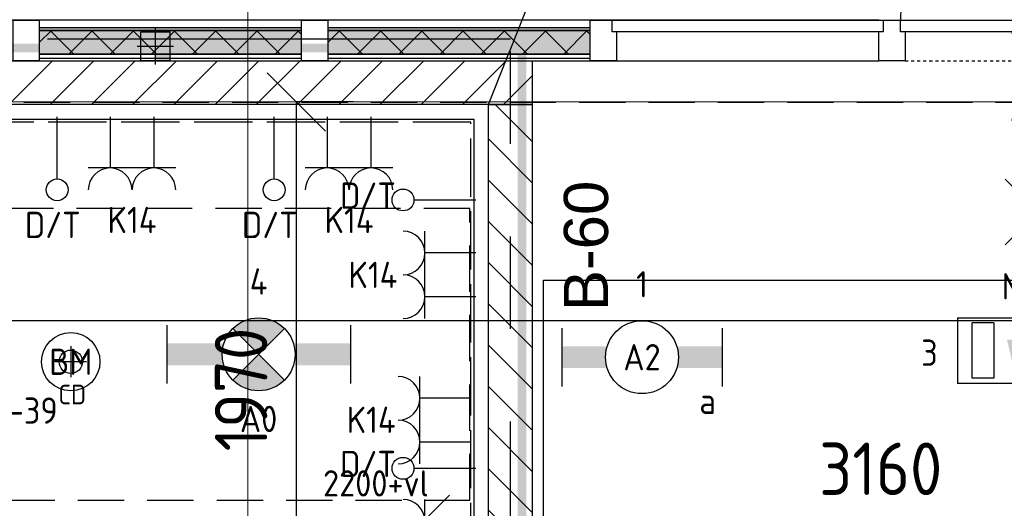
# Model space of a CAD drawing. Header units: millimetres. Extents: x -38031 to 110605, y -30229 to 92226.
# Tile 148 of 256: x 57327 to 60705, y 21682 to 23357. Entities that reach past the tile are written whole.
import ezdxf
from ezdxf.enums import TextEntityAlignment as Align

# ---------------------------------------------------------------- set-up
doc = ezdxf.new("R2010")
doc.units = ezdxf.units.MM
doc.header["$LTSCALE"] = 50
doc.set_wipeout_variables(frame=1)
doc.header["$PDMODE"] = 1
for name, pattern in [('E_GOOT3', [5, 4, -1]), ('HIDDEN', [9.525, 6.35, -3.175]), ('HIDDEN2', [4.7625, 3.175, -1.5875]), ('PHANTOM', [63.5, 31.75, -6.35, 6.35, -6.35, 6.35, -6.35]), ('STYLE_01', [0.41664, 0.20828, -0.20836]), ('STYLE_07', [1.875, 0.625, -0.20828, 0.625, -0.20836, 0.06943, -0.13893])]:
    doc.linetypes.add(name, pattern=pattern)
for name, color, linetype in [('AL$1A---_ALGEMEEN', 8, 'Continuous'), ('AL------_MAATV', 200, 'Continuous'), ('AL------_MAATVOERING', 2, 'Continuous'), ('AL------_SPARING', 2, 'Continuous'), ('AM$1A---_ARCERING', 8, 'Continuous'), ('AT$1A---_TEKST100', 8, 'Continuous'), ('BOUWKUNDIG', 8, 'Continuous'), ('brandscheiding', 5, 'HIDDEN'), ('EB6511--_ATTRIB', 2, 'Continuous'), ('EL6121--', 3, 'Continuous'), ('EL6131--_WG', 3, 'Continuous'), ('EL6222--', 3, 'Continuous'), ('EL6311--', 3, 'Continuous'), ('el6311--nv', 7, 'Continuous'), ('EL6350--', 3, 'Continuous'), ('EL6441--', 3, 'Continuous'), ('EL6511--', 3, 'Continuous'), ('EM6131--', 1, 'Continuous'), ('Kastenscheiding', 4, 'PHANTOM'), ('LICHT_TEXT018', 1, 'Continuous'), ('versterkte strook', 7, 'Continuous')]:
    doc.layers.add(name, color=color, linetype=linetype)
doc.layers.add('stramien', color=1, linetype='Continuous', lineweight=15)
doc.styles.add('Arial', font='ARIAL.TTF')
doc.styles.add('BURO-018', font='iso.shx', dxfattribs={"height": 90})
doc.styles.get("Standard").update_dxf_attribs({"font": 'iso.shx'})
doc.dimstyles.new('STABICAD', dxfattribs={"dimscale": 100, "dimtxt": 1.8, "dimasz": 2, "dimexe": 0, "dimexo": 2.5, "dimgap": 1.5, "dimtad": 0, "dimdec": 0, "dimrnd": 10, "dimzin": 0, "dimdsep": 46, "dimtxsty": 'Standard', "dimblk1": 'OBLIQUE', "dimblk2": 'OBLIQUE', "dimsah": 1, "dimcen": -3, "dimadec": 0, "dimazin": 0, "dimtfac": 1, "dimtdec": 0, "dimtofl": 0, "dimtmove": 2, "dimatfit": 3, "dimfxl": 0, "dimtvp": 1.055556, "dimtolj": 1, "dimtzin": 0, "dimarcsym": 0})
pattern_1 = [(135, (0, 0), (70.7107, 70.7107), []), (45, (299.34, -299.34), (70.7107, -70.7107), [])]

# ---------------------------------------------------------------- blocks, each defined once
blk = doc.blocks.new('1115C2J')
at = {"color": 0, "linetype": 'Continuous'}
for p, q in [((-4.5, 5.5), (4.5, 5.5)), ((-4.5, 1), (-4.5, 5.5)), ((4.5, 1), (4.5, 5.5)), ((-1.24, 4.309), (-1.24, 4.91)), ((-0.76, 4.11), (-0.76, 4.91)), ((2, 5.15), (3.5, 5.15)), ((2, 1.35), (2, 5.15)), ((3.5, 5.15), (3.5, 1.35)), ((-2.681, 4.35), (-3.52, 4.35)), ((-1.94, 3.609), (-2.681, 4.35)), ((-1.24, 4.309), (-1.94, 3.609)), ((-1.374, 3.496), (-0.76, 4.11)), ((-2.88, 3.87), (-3.52, 3.87)), ((-1.271, 2.261), (-2.88, 3.87)), ((-1.233, 3.354), (-1.374, 3.496)), ((-0.872, 3.715), (-1.233, 3.354)), ((-0.646, 3.489), (-1.007, 3.128)), ((-1.94, 2.93), (-2.04, 2.83)), ((-2.04, 2.83), (-2.04, 2.344)), ((-1.714, 2.704), (-1.72, 2.697)), ((-0.705, 2.827), (-1.007, 3.128)), ((-0.988, 2.144), (-1.84, 2.144)), ((-1.72, 2.697), (-1.72, 2.464)), ((-1.474, 2.464), (-1.72, 2.464)), ((4.5, 1), (-4.5, 1)), ((2, 1.35), (3.5, 1.35))]:
    blk.add_line(p, q, dxfattribs=at)
blk.add_lwpolyline([(0.75, 4, 0, 0.7, 0), (0.75, 2.5, 0.7, 0.7, 0)], format="xyseb", dxfattribs=at)
blk.add_circle((-0.76, 1.75), 0.4, dxfattribs=at)
for centre, radius, start, end in [((-1, 4.91), 0.24, 0, 180), ((-3.52, 4.11), 0.24, 90, 270), ((-0.759, 3.602), 0.16, 315, 135), ((-0.988, 2.544), 0.4, 225, 45), ((-1.84, 2.344), 0.2, 180, 270)]:
    blk.add_arc(centre, radius, start, end, dxfattribs=at)
at = {"color": 0, "linetype": 'Continuous', "style": 'BURO-018'}
for tag, p in [('E_GKAST', (0, 15.167)), ('E_GROEP', (0, 12.167)), ('E_SGROEP', (4.5, 12.167)), ('E_ARMCODE', (0, 8))]:
    blk.add_attdef(tag, text='', height=1.8, dxfattribs=at).set_placement(p, align=Align.MIDDLE)
at = {"layer": 'EL6350--', "color": 1, "style": 'BURO-018'}
blk.add_text('x', height=1.8, rotation=180, dxfattribs=at).set_placement((0.297, 7.649))
blk = doc.blocks.new('_Oblique')
at = {"color": 0, "linetype": 'ByBlock', "lineweight": -2}
blk.add_line((-0.5, -0.5), (0.5, 0.5), dxfattribs=at)
blk = doc.blocks.new('*D153')
at = {"layer": 'AL------_MAATVOERING', "color": 0, "lineweight": -2}
for p, q in [((58701.2, 21352.3), (58701.2, 21626.9)), ((58701.2, 21626.9), (61860, 21626.9)), ((61860, 21352.3), (61860, 21626.9))]:
    blk.add_line(p, q, dxfattribs=at)
at = {"layer": 'Defpoints', "color": 0}
for p in [(61860, 21626.9), (58701.2, 21102.3), (61860, 21102.3)]:
    blk.add_point(p, dxfattribs=at)
at = {"layer": 'AL------_MAATVOERING', "color": 0, "lineweight": -2, "xscale": 200, "yscale": 200, "zscale": 200, "rotation": 180}
blk.add_blockref('_Oblique', (58701.2, 21626.9), dxfattribs=at)
at = {"layer": 'AL------_MAATVOERING', "color": 0, "lineweight": -2, "xscale": 200, "yscale": 200, "zscale": 200}
blk.add_blockref('_Oblique', (61860, 21626.9), dxfattribs=at)
at = {"layer": 'AL------_MAATVOERING', "color": 0, "insert": (60280.6, 21816.9), "char_height": 180, "attachment_point": 5}
blk.add_mtext('\\A1;3160', dxfattribs=at)
blk = doc.blocks.new('*D154')
at = {"layer": 'AL------_MAATVOERING', "color": 0, "lineweight": -2}
for p, q in [((58471.5, 23075), (58276.2, 23075)), ((58276.2, 21102.3), (58276.2, 23075)), ((58451.2, 21102.3), (58276.2, 21102.3))]:
    blk.add_line(p, q, dxfattribs=at)
at = {"layer": 'Defpoints', "color": 0}
for p in [(58276.2, 23075), (58721.5, 23075), (58701.2, 21102.3)]:
    blk.add_point(p, dxfattribs=at)
at = {"layer": 'AL------_MAATVOERING', "color": 0, "lineweight": -2, "xscale": 200, "yscale": 200, "zscale": 200}
for p, rotation in [((58276.2, 23075), 90), ((58276.2, 21102.3), 270)]:
    blk.add_blockref('_Oblique', p, dxfattribs=dict(at, rotation=rotation))
at = {"layer": 'AL------_MAATVOERING', "color": 0, "insert": (58086.2, 22088.7), "char_height": 180, "attachment_point": 5, "rotation": 90}
blk.add_mtext('\\A1;1970', dxfattribs=at)
blk = doc.blocks.new('E00018')
at = {"color": 0, "linetype": 'Continuous'}
for p, q in [((-1.768, -1.768), (1.768, 1.768)), ((1.768, -1.768), (-1.768, 1.768))]:
    blk.add_line(p, q, dxfattribs=at)
at = {"color": 0, "linetype": 'Continuous', "const_width": 2.5}
for points in [[(-0.884, 0.884, -0.198912), (0, 1.25, -0.198912), (0.884, 0.884, -1)], [(-0.884, -0.884, 0.198912), (0, -1.25, 0.198912), (0.884, -0.884, 1)]]:
    blk.add_lwpolyline(points, format="xyb", dxfattribs=at)
blk = doc.blocks.new('1115B6630-NO1')
at = {"color": 0}
for p, q in [((-6.3, 2), (-6.3, -2)), ((6.3, 2), (6.3, -2))]:
    blk.add_line(p, q, dxfattribs=at)
at = {"color": 0, "linetype": 'Continuous'}
blk.add_circle((0, 0), 2.5, dxfattribs=at)
at = {"color": 0}
for points in [[(-2.5, 0.75), (-6.3, 0.75), (-2.5, -0.75), (-6.3, -0.75)], [(2.5, 0.75), (6.3, 0.75), (2.5, -0.75), (6.3, -0.75)]]:
    blk.add_solid(points, dxfattribs=at)
at = {"color": 0, "zscale": 50}
blk.add_blockref('E00018', (0, 0), dxfattribs=at)
at = {"color": 0, "linetype": 'Continuous', "style": 'BURO-018'}
for tag, p in [('E_GKAST', (0, 8)), ('E_GROEP', (0, 5)), ('E_SGROEP', (4.5, 5)), ('E_ARMCODE', (0, 0)), ('E_SLET', (4.5, -3))]:
    blk.add_attdef(tag, text='', height=1.8, dxfattribs=at).set_placement(p, align=Align.MIDDLE)
blk = doc.blocks.new('E00123')
at = {"color": 0, "linetype": 'Continuous'}
blk.add_circle((0, 0), 2, dxfattribs=at)
at = {"color": 0, "linetype": 'Continuous', "style": 'BURO-018'}
for tag, p in [('E_TEXT1', (0, 4.5)), ('E_TEXT2', (0, 0))]:
    blk.add_attdef(tag, text='', height=1.8, dxfattribs=at).set_placement(p, align=Align.MIDDLE)
at = {"color": 0, "linetype": 'Continuous', "style": 'BURO-018', "flags": 1}
blk.add_attdef('E_MATCODE', (0, 0), '', height=1.8, dxfattribs=at)
blk = doc.blocks.new('Sparing 100x100')
at = {"color": 0, "linetype": 'Continuous'}
for p, q in [((-2, 2), (2, 2)), ((-2, -2), (-2, 2)), ((2, 2), (2, -2)), ((2, -2), (-2, -2))]:
    blk.add_line(p, q, dxfattribs=at)
at = {"color": 1, "linetype": 'Continuous'}
for p, q in [((0, -2.5), (0, 2.5)), ((-2.5, 0), (2.5, 0))]:
    blk.add_line(p, q, dxfattribs=at)
at = {"color": 0, "linetype": 'Continuous'}
for points in [[(-2, 2), (0, 2), (-2, 0), (0, 0)], [(0, 0), (2, 0), (0, -2), (2, -2)]]:
    blk.add_solid(points, dxfattribs=at)
at = {"color": 0, "linetype": 'Continuous', "style": 'BURO-018'}
blk.add_attdef('AL_POSNR', text='', height=1.8, dxfattribs=at).set_placement((0, 3), align=Align.CENTER)
at = {"color": 0, "linetype": 'Continuous', "style": 'BURO-018', "flags": 1}
blk.add_attdef('AL_OMS', (0, 0), '', height=1.8, dxfattribs=at)
blk = doc.blocks.new('Centraaldoos')
at = {"color": 1, "linetype": 'Continuous'}
for p, q in [((0, -2), (0, 2)), ((-2, 0), (2, 0))]:
    blk.add_line(p, q, dxfattribs=at)
at = {"color": 0, "linetype": 'Continuous'}
blk.add_circle((0, 0), 1.5, dxfattribs=at)
at = {"color": 0, "linetype": 'Continuous', "style": 'BURO-018'}
blk.add_attdef('AL_POSNR', text='', height=1.8, dxfattribs=at).set_placement((0, 3), align=Align.CENTER)
at = {"color": 0, "linetype": 'Continuous', "style": 'BURO-018', "flags": 1}
blk.add_attdef('AL_OMS', (0, 0), '', height=1.8, dxfattribs=at)
at = {"layer": 'AL------_MAATV', "style": 'BURO-018'}
blk.add_text('CD', height=2.531, rotation=180, dxfattribs=at).set_placement((1.61, 5.48))
blk = doc.blocks.new('E00126')
at = {"color": 0, "linetype": 'Continuous'}
for p, q in [((-3, 4.5), (3, 4.5)), ((-1.5, 1), (-1.5, 4.5)), ((1.5, 1), (1.5, 4.5))]:
    blk.add_line(p, q, dxfattribs=at)
for centre in [(-1.5, 6), (1.5, 6)]:
    blk.add_arc(centre, 1.5, 180, 0, dxfattribs=at)
at = {"color": 0, "linetype": 'Continuous', "style": 'BURO-018'}
for tag, p in [('E_GKAST', (0, 11.5)), ('E_GROEP', (0, 8.5)), ('E_SGROEP', (4.5, 8.5))]:
    blk.add_attdef(tag, text='', height=1.8, dxfattribs=at).set_placement(p, align=Align.MIDDLE)
at = {"color": 0, "linetype": 'Continuous', "style": 'BURO-018', "flags": 1}
for tag, p in [('E_VERMCODE', (13, 8.5)), ('E_MATCODE', (0, 0))]:
    blk.add_attdef(tag, text='', height=1.8, dxfattribs=at).set_placement(p, align=Align.MIDDLE)
blk = doc.blocks.new('E00139')
at = {"color": 0, "linetype": 'Continuous'}
blk.add_line((0, 5.25), (0, 1), dxfattribs=at)
blk.add_circle((0, 6), 0.75, dxfattribs=at)
at = {"color": 7, "style": 'BURO-018'}
for tag, p in [('E_COMMENT1', (0, 12)), ('E_DCOM1', (0, 9))]:
    blk.add_attdef(tag, text='', height=1.8, dxfattribs=at).set_placement(p, align=Align.MIDDLE)
at = {"color": 0, "style": 'BURO-018'}
blk.add_attdef('E_TEXT1', text='', height=1.8, dxfattribs=at).set_placement((2.5, 6), align=Align.MIDDLE)
at = {"color": 0, "linetype": 'Continuous', "style": 'BURO-018', "flags": 1}
blk.add_attdef('E_MATCODE', text='', height=1.8, dxfattribs=at).set_placement((0, 0), align=Align.MIDDLE)
blk = doc.blocks.new('serviceblok model B')
at = {"color": 0}
blk.add_wipeout([(751.2, 6225), (751.2, 6075), (150, 6075), (150, 3400), (751.2, 3400), (751.2, 3250), (0, 3250), (0, 8541), (150, 8541), (150, 6225)], dxfattribs=at).dxf.layer = 'AL$1A---_ALGEMEEN'
at = {"layer": 'AM$1A---_ARCERING', "linetype": 'Continuous', "lineweight": 5}
h = blk.add_hatch(dxfattribs=at)
h.set_pattern_fill('KALKZANDSTEEN', color=256, style=0, pattern_type=2)
h.set_pattern_definition([(45, (0, 0), (70.7107, -70.7107), [])])
h.paths.add_polyline_path([(3720, 6075), (3720, 6225), (150, 6225), (150, 8541), (0, 8541), (0, 6225), (0, 6075), (0, 3400), (0, 3250), (1500, 3250), (1500, 3400), (1500, 6075)])
h.paths.add_polyline_path([(150, 3400), (150, 6075), (1350, 6075), (1350, 3400)], flags=16)
at = {"layer": 'AL$1A---_ALGEMEEN', "color": 0, "flags": 128}
blk.add_lwpolyline([(3720, 6075), (3720, 6225), (150, 6225), (150, 8541), (0, 8541), (0, 6225), (0, 6075), (0, 3400), (0, 3250), (1500, 3250), (1500, 3400), (1500, 6075)], close=True, dxfattribs=at)
blk = doc.blocks.new('Group-73')
at = {"layer": 'AL$1A---_ALGEMEEN', "color": 0}
for p, q in [((-97.5, 382.003125), (127.5, 157.003125)), ((-97.5, 157.003125), (127.5, 382.003125))]:
    blk.add_line(p, q, dxfattribs=at)
at = {"layer": 'AL$1A---_ALGEMEEN', "color": 0, "flags": 1}
blk.add_attdef('B60_30', (-97.5, 157.003125), '', height=0.2, dxfattribs=at)
blk = doc.blocks.new('Group-74')
at = {"layer": 'AL$1A---_ALGEMEEN', "color": 0}
for p, q in [((-97.5, -757.809375), (127.5, -982.809375)), ((-97.5, -982.809375), (127.5, -757.809375))]:
    blk.add_line(p, q, dxfattribs=at)
at = {"layer": 'AL$1A---_ALGEMEEN', "color": 0, "flags": 1}
blk.add_attdef('B60_30', (-97.5, -982.809375), '', height=0.2, dxfattribs=at)
blk = doc.blocks.new('wbdbo 30 zelfsl')
at = {"layer": 'AL$1A---_ALGEMEEN', "color": 0}
blk.add_line((15, -870.3), (15, 269.5), dxfattribs=at)
blk.add_lwpolyline([(-75, 45.3), (105, -106.5), (-75, -256.1), (105, -405.7), (-75, -555.2), (105, -704.7)], dxfattribs=at)
for name in ['Group-73', 'Group-74']:
    blk.add_blockref(name, (0, 0), dxfattribs=at)
at = {"layer": 'AT$1A---_TEKST100', "style": 'Arial'}
for s, p in [('R ', (15, -955.7)), ('30', (15, -1199.2))]:
    blk.add_text(s, height=151.52, dxfattribs=at).set_placement(p, align=Align.BOTTOM_CENTER)
blk = doc.blocks.new('32x_hout-mk 811-p')
at = {"layer": 'AL$1A---_ALGEMEEN', "color": 0, "linetype": 'STYLE_01'}
blk.add_lwpolyline([(-2125, 139.5), (0, 139.5), (0, 0.5), (-2125, 0.5)], close=True, dxfattribs=at)
at = {"color": 0}
for points in [[(-2125, 139.5), (-2058, 139.5), (-2058, 0.5), (-2125, 0.5)], [(-68, 139.5), (-1, 139.5), (-1, 0.5), (-68, 0.5)]]:
    blk.add_wipeout(points, dxfattribs=at).dxf.layer = 'AL$1A---_ALGEMEEN'
at = {"layer": 'AL$1A---_ALGEMEEN', "color": 0}
for points in [[(-2125, 139.5), (-2058, 139.5), (-2058, 0.5), (-2125, 0.5)], [(-68, 139.5), (-1, 139.5), (-1, 0.5), (-68, 0.5)]]:
    blk.add_lwpolyline(points, close=True, dxfattribs=at)
at = {"color": 0}
blk.add_wipeout([(-2053, 97.5), (-1068, 97.5), (-1068, 57.5), (-2053, 57.5)], dxfattribs=at).dxf.layer = 'AL$1A---_ALGEMEEN'
at = {"layer": 'AL$1A---_ALGEMEEN', "color": 0}
blk.add_line((-2053, 97.5), (-2053, 1098), dxfattribs=at)
blk.add_lwpolyline([(-2053, 97.5), (-1068, 97.5), (-1068, 57.5), (-2053, 57.5)], close=True, dxfattribs=at)
at = {"color": 0}
blk.add_wipeout([(-1058, 97.5), (-73, 97.5), (-73, 57.5), (-1058, 57.5)], dxfattribs=at).dxf.layer = 'AL$1A---_ALGEMEEN'
at = {"layer": 'AL$1A---_ALGEMEEN', "color": 0}
blk.add_line((-75.5, 59.5), (-75.5, -922.6), dxfattribs=at)
blk.add_lwpolyline([(-1058, 97.5), (-73, 97.5), (-73, 57.5), (-1058, 57.5)], close=True, dxfattribs=at)
blk.add_arc((-73, 59.5), 985, 180, 269.8541, dxfattribs=at)
at = {"layer": 'AL$1A---_ALGEMEEN', "color": 0, "xscale": -1}
blk.add_blockref('wbdbo 30 zelfsl', (-1046.6, 413.8), dxfattribs=at)
at = {"color": 0}
blk.add_wipeout([(-1361.3, 203.6), (-763.3, 203.6), (-763.3, 406.4), (-1361.3, 406.4)], dxfattribs=at).dxf.layer = 'AL$1A---_ALGEMEEN'
at = {"layer": 'AL$1A---_ALGEMEEN', "color": 0}
blk.add_arc((-2053, 97.5), 985, 0, 90.764, dxfattribs=at)
blk = doc.blocks.new('Group-37')
at = {"layer": 'AL$1A---_ALGEMEEN', "color": 0}
for p, q in [((-97.5, 382.003125), (127.5, 157.003125)), ((-97.5, 157.003125), (127.5, 382.003125))]:
    blk.add_line(p, q, dxfattribs=at)
at = {"layer": 'AL$1A---_ALGEMEEN', "color": 0, "flags": 1}
blk.add_attdef('B60_30', (-97.5, 157.003125), '', height=0.2, dxfattribs=at)
blk = doc.blocks.new('Group-38')
at = {"layer": 'AL$1A---_ALGEMEEN', "color": 0}
for p, q in [((-97.5, -757.809375), (127.5, -982.809375)), ((-97.5, -982.809375), (127.5, -757.809375))]:
    blk.add_line(p, q, dxfattribs=at)
at = {"layer": 'AL$1A---_ALGEMEEN', "color": 0, "flags": 1}
blk.add_attdef('B60_30', (-97.5, -982.809375), '', height=0.2, dxfattribs=at)
blk = doc.blocks.new('wrd 30 zelfsl')
at = {"layer": 'AL$1A---_ALGEMEEN', "color": 0}
blk.add_line((15, -870.3), (15, 269.5), dxfattribs=at)
blk.add_lwpolyline([(-75, 45.3), (105, -106.5), (-75, -256.1), (105, -405.7), (-75, -555.2), (105, -704.7)], dxfattribs=at)
for name in ['Group-37', 'Group-38']:
    blk.add_blockref(name, (0, 0), dxfattribs=at)
at = {"layer": 'AT$1A---_TEKST100', "style": 'Arial'}
blk.add_text('R 30', height=151.52, dxfattribs=at).set_placement((16, 516.7), align=Align.TOP_CENTER)
blk = doc.blocks.new('32x_hout-mk 857-p')
at = {"layer": 'AM$1A---_ARCERING', "linetype": 'Continuous', "lineweight": 0}
for points in [[(-3960, 114), (-3060, 114), (-3060, 104), (-3960, 104)], [(-2970, 114), (-2070, 114), (-2070, 104), (-2970, 104)]]:
    blk.add_hatch(color=256, dxfattribs=at).paths.add_polyline_path(points)
at = {"layer": 'AL$1A---_ALGEMEEN', "color": 0}
for points in [[(-1080, 139), (-5959, 139), (-5959, 0), (-1080, 0)], [(-3960, 114), (-3060, 114), (-3060, 104), (-3960, 104)], [(-2970, 114), (-2070, 114), (-2070, 104), (-2970, 104)]]:
    blk.add_lwpolyline(points, close=True, dxfattribs=at)
at = {"color": 0}
for points in [[(-1080, 139), (-990, 139), (-990, 0), (-1080, 0)], [(-3960, 23), (-3060, 23), (-3060, 8), (-3960, 8)], [(-2970, 23), (-2070, 23), (-2070, 8), (-2970, 8)]]:
    blk.add_wipeout(points, dxfattribs=at).dxf.layer = 'AL$1A---_ALGEMEEN'
at = {"layer": 'AM$1A---_ARCERING', "linetype": 'Continuous', "lineweight": 0}
for points in [[(-3960, 104), (-3060, 104), (-3060, 23), (-3960, 23)], [(-2970, 104), (-2070, 104), (-2070, 23), (-2970, 23)]]:
    blk.add_hatch(color=256, dxfattribs=at).paths.add_polyline_path(points)
at = {"layer": 'AM$1A---_ARCERING', "linetype": 'Continuous', "lineweight": 5}
h = blk.add_hatch(dxfattribs=at)
h.set_pattern_fill('ISOLATIE', color=256, style=0, pattern_type=2)
h.set_pattern_definition(pattern_1)
h.paths.add_polyline_path([(-3960, 104), (-3060, 104), (-3060, 23), (-3960, 23)])
h = blk.add_hatch(dxfattribs=at)
h.set_pattern_fill('ISOLATIE', color=256, style=0, pattern_type=2)
h.set_pattern_definition(pattern_1)
h.paths.add_polyline_path([(-2970, 104), (-2070, 104), (-2070, 23), (-2970, 23)])
at = {"layer": 'AL$1A---_ALGEMEEN', "color": 0, "linetype": 'STYLE_01'}
blk.add_line((-990, 0), (-90, 0), dxfattribs=at)
at = {"layer": 'AL$1A---_ALGEMEEN', "color": 0}
for points in [[(-1080, 139), (-990, 139), (-990, 0), (-1080, 0)], [(-3960, 104), (-3060, 104), (-3060, 23), (-3960, 23)], [(-2970, 104), (-2070, 104), (-2070, 23), (-2970, 23)], [(-3960, 23), (-3060, 23), (-3060, 8), (-3960, 8)], [(-2970, 23), (-2070, 23), (-2070, 8), (-2970, 8)]]:
    blk.add_lwpolyline(points, close=True, dxfattribs=at)
at = {"color": 0}
for points in [[(-4050, 139), (-3960, 139), (-3960, 0), (-4050, 0)], [(-3060, 139), (-2970, 139), (-2970, 0), (-3060, 0)], [(-2070, 139), (-1980, 139), (-1980, 0), (-2070, 0)], [(-1005, 139), (-75, 139), (-75, 99), (-1005, 99)]]:
    blk.add_wipeout(points, dxfattribs=at).dxf.layer = 'AL$1A---_ALGEMEEN'
at = {"layer": 'AL$1A---_ALGEMEEN', "color": 0}
for points in [[(-4050, 139), (-3960, 139), (-3960, 0), (-4050, 0)], [(-3060, 139), (-2970, 139), (-2970, 0), (-3060, 0)], [(-2070, 139), (-1980, 139), (-1980, 0), (-2070, 0)], [(-1005, 139), (-75, 139), (-75, 99), (-1005, 99)]]:
    blk.add_lwpolyline(points, close=True, dxfattribs=at)
blk.add_arc((-75, 139), 930, 90, 180, dxfattribs=at)
blk.add_blockref('wrd 30 zelfsl', (-548.4, 352.3), dxfattribs=at)
at = {"color": 0}
blk.add_wipeout([(-1995, 139), (-1065, 139), (-1065, 99), (-1995, 99)], dxfattribs=at).dxf.layer = 'AL$1A---_ALGEMEEN'
at = {"layer": 'AL$1A---_ALGEMEEN', "color": 0}
blk.add_lwpolyline([(-1995, 139), (-1065, 139), (-1065, 99), (-1995, 99)], close=True, dxfattribs=at)
blk = doc.blocks.new('65-B60')
at = {"layer": 'AT$1A---_TEKST100', "insert": (-215.5, 80.6), "char_height": 151.525, "attachment_point": 1, "line_spacing_factor": 0.967741, "style": 'Arial'}
blk.add_mtext('{\\C256;\\lB-60}', dxfattribs=at)
blk = doc.blocks.new('200254 W 211 30-06-2008')
at = {"layer": 'AL$1A---_ALGEMEEN', "xscale": -0.02, "yscale": 0.02, "zscale": 0.02, "rotation": 270}
blk.add_blockref('32x_hout-mk 811-p', (20170.549, 3525.545), dxfattribs=at)
at = {"layer": 'AL$1A---_ALGEMEEN', "xscale": -0.02, "yscale": 0.02, "zscale": 0.02}
blk.add_blockref('serviceblok model B', (20216.449, 3306.445), dxfattribs=at)
at = {"layer": 'AL$1A---_ALGEMEEN'}
blk.add_lwpolyline([(20271.949, 3171.921), (20199.449, 3171.921), (20199.449, 3267.945), (20199.449, 3279.921), (20199.449, 3293.445), (20217.449, 3293.445), (20217.449, 3358.145), (20245.749, 3358.145), (20245.749, 3445.145), (20217.229, 3445.145), (20217.229, 3465.225), (20266.449, 3465.225), (20266.449, 3358.145), (20326.449, 3358.145), (20326.449, 3293.445), (20344.449, 3293.445), (20344.449, 3287.183), (20344.449, 3280.921), (20344.449, 3279.921), (20344.449, 3183.921), (20271.949, 3183.921)], close=True, dxfattribs=at)
blk.add_wipeout([(20142.749, 3480.265), (20216.449, 3480.265), (20216.449, 3477.265), (20142.749, 3477.265)]).dxf.layer = 'AL$1A---_ALGEMEEN'
at = {"layer": 'AM$1A---_ARCERING', "linetype": 'Continuous', "lineweight": 5}
h = blk.add_hatch(dxfattribs=at)
h.set_pattern_fill('KALKZANDSTEEN', color=256, style=0, pattern_type=2)
h.set_pattern_definition([(45, (0, 0), (1.41421356, -1.41421356), [])])
h.paths.add_polyline_path([(20142.749, 3480.265), (20216.449, 3480.265), (20216.449, 3477.265), (20142.749, 3477.265)])
at = {"layer": 'AL$1A---_ALGEMEEN'}
blk.add_lwpolyline([(20142.749, 3480.265), (20216.449, 3480.265), (20216.449, 3477.265), (20142.749, 3477.265)], close=True, dxfattribs=at)
at = {"layer": 'AL$1A---_ALGEMEEN', "xscale": 0.02, "yscale": 0.02, "zscale": 0.02}
blk.add_blockref('32x_hout-mk 857-p', (20261.829, 3480.265), dxfattribs=at)
at = {"layer": 'AL$1A---_ALGEMEEN'}
blk.add_lwpolyline([(20146.049, 3476.265), (20212.449, 3476.265), (20212.449, 3431.945), (20146.049, 3431.945)], close=True, dxfattribs=at)
at = {"layer": 'stramien', "linetype": 'STYLE_07', "ltscale": 50}
for p, q in [((20196.949, 2737.405), (20196.949, 3963.005)), ((19004.749, 3477.445), (21069.141, 3477.445))]:
    blk.add_line(p, q, dxfattribs=at)
at = {"layer": 'AL$1A---_ALGEMEEN', "xscale": 0.02, "yscale": 0.02, "zscale": 0.02, "rotation": 90}
blk.add_blockref('65-B60', (20220.233, 3467.41), dxfattribs=at)
blk = doc.blocks.new('1115B6549')
at = {"color": 0}
for p, q in [((-5.49, 2), (-5.49, -2)), ((5.49, 2), (5.49, -2))]:
    blk.add_line(p, q, dxfattribs=at)
at = {"color": 0, "linetype": 'Continuous'}
blk.add_circle((0, 0), 2.5, dxfattribs=at)
at = {"color": 0}
for points in [[(-2.5, 0.75), (-5.49, 0.75), (-2.5, -0.75), (-5.49, -0.75)], [(2.5, 0.75), (5.49, 0.75), (2.5, -0.75), (5.49, -0.75)]]:
    blk.add_solid(points, dxfattribs=at)
at = {"color": 0, "linetype": 'Continuous', "style": 'BURO-018'}
for tag, p in [('E_GKAST', (0, 8)), ('E_GROEP', (0, 5)), ('E_SGROEP', (4.5, 5)), ('E_ARMCODE', (0, 0)), ('E_SLET', (4.5, -3))]:
    blk.add_attdef(tag, text='', height=1.8, dxfattribs=at).set_placement(p, align=Align.MIDDLE)

msp = doc.modelspace()

# ---------------------------------------------------------------- block references
at = {"layer": 'BOUWKUNDIG', "xscale": 50, "yscale": 50, "zscale": 50}
msp.add_blockref('200254 W 211 30-06-2008', (-951737.5, -150797.3), dxfattribs=at)

# ---------------------------------------------------------------- next in the draw order: linework, layer by layer
at = {"layer": 'brandscheiding', "const_width": 30}
msp.add_lwpolyline([(58110, 6510), (58110, 13990), (59050, 13990), (59050, 23260), (56890, 23260), (56890, 25700), (74050, 25700)], dxfattribs=at)
at = {"layer": 'EL6121--', "color": 5, "linetype": 'HIDDEN2'}
msp.add_line((16859.7, 23074.5), (76844, 23074.5), dxfattribs=at)
at = {"layer": 'EL6131--_WG', "linetype": 'E_GOOT3'}
for p, q in [((58935, 23066), (55515, 23066)), ((58935, 20750), (58935, 23066)), ((58875, 23006), (55515, 23006)), ((58875, 20750), (58875, 23006))]:
    msp.add_line(p, q, dxfattribs=at)
at = {"layer": 'EM6131--'}
msp.add_line((58935, 23066), (59102.6, 23488), dxfattribs=at)
at = {"layer": 'Kastenscheiding'}
for p, q in [((59010.1, 23290.3), (13120.5, 23290.3)), ((59010.1, 14041.4), (59010.1, 23290.3))]:
    msp.add_line(p, q, dxfattribs=at)
at = {"layer": 'LICHT_TEXT018', "linetype": 'HIDDEN2'}
msp.add_lwpolyline([(55621.5, 21709.4), (58871.5, 21709.4), (58871.5, 22709.4), (55621.5, 22709.4)], close=True, dxfattribs=at)
at = {"layer": 'versterkte strook'}
msp.add_line((8368.1, 22325), (81845.1, 22325), dxfattribs=at)

# ---------------------------------------------------------------- next in the draw order: block references
at = {"layer": 'AL------_SPARING', "xscale": 25, "yscale": 25, "zscale": 25}
msp.add_blockref('Sparing 100x100', (57792.3, 23265.6), dxfattribs=at)
at = {"layer": 'AL------_SPARING', "xscale": 26.66666666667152, "yscale": 26.66666666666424, "zscale": 26.66666666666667, "rotation": 180}
msp.add_blockref('Centraaldoos', (57502.1, 22184), dxfattribs=at)
at = {"layer": 'EL6222--'}
ref = msp.add_blockref('E00126', (57712.1, 23073.4), dxfattribs=dict(at, xscale=50, yscale=50, zscale=50, rotation=180))
ref.add_attrib('E_GROEP', 'K14', dxfattribs={"layer": '0', "color": 1, "linetype": 'Continuous', "height": 90, "style": 'BURO-018'}).set_placement((57712.1, 22670.2), align=Align.MIDDLE)
ref = msp.add_blockref('E00126', (58456.6, 23073.4), dxfattribs=dict(at, xscale=50, yscale=50, zscale=50, rotation=180))
ref.add_attrib('E_GROEP', 'K14', dxfattribs={"layer": '0', "color": 1, "linetype": 'Continuous', "height": 90, "style": 'BURO-018'}).set_placement((58456.6, 22670.2), align=Align.MIDDLE)
ref = msp.add_blockref('E00126', (58941.8, 22482), dxfattribs=dict(at, xscale=50, yscale=50, zscale=50, rotation=90))
ref.add_attrib('E_GROEP', 'K14', dxfattribs={"layer": '0', "color": 1, "linetype": 'Continuous', "height": 90, "style": 'BURO-018'}).set_placement((58538.6, 22482), align=Align.MIDDLE)
ref = msp.add_blockref('E00126', (58925, 21983.8), dxfattribs=dict(at, xscale=50, yscale=50, zscale=50, rotation=90))
ref.add_attrib('E_GROEP', 'K14', dxfattribs={"layer": '0', "color": 1, "linetype": 'Continuous', "height": 90, "style": 'BURO-018'}).set_placement((58532.5, 21985.1), align=Align.MIDDLE)
ref = msp.add_blockref('E00126', (58941.8, 21561.9), dxfattribs=dict(at, xscale=50, yscale=50, zscale=50, rotation=90))
ref.add_attrib('E_GROEP', 'K14', dxfattribs={"layer": '0', "color": 1, "linetype": 'Continuous', "height": 90, "style": 'BURO-018'}).set_placement((58538.6, 21561.9), align=Align.MIDDLE)
at = {"layer": 'EL6311--'}
ref = msp.add_blockref('1115B6549', (59461.7, 22199.6), dxfattribs=dict(at, xscale=50, yscale=50, zscale=50))
ref.add_attrib('E_ARMCODE', 'A2', dxfattribs={"layer": '0', "color": 1, "linetype": 'Continuous', "height": 90, "style": 'BURO-018'}).set_placement((59461.7, 22199.6), align=Align.MIDDLE)
ref.add_attrib('E_SLET', 'a', dxfattribs={"layer": '0', "color": 1, "linetype": 'Continuous', "height": 90, "style": 'BURO-018'}).set_placement((59686.7, 22049.6), align=Align.MIDDLE)
ref.add_attrib('E_GROEP', '1', dxfattribs={"layer": '0', "color": 1, "linetype": 'Continuous', "height": 90, "style": 'BURO-018'}).set_placement((59461.7, 22449.6), align=Align.MIDDLE)
at = {"layer": 'el6311--nv'}
ref = msp.add_blockref('1115B6630-NO1', (58146.5, 22209.4), dxfattribs=dict(at, xscale=50, yscale=50, zscale=50))
ref.add_attrib('E_ARMCODE', 'A0', dxfattribs={"layer": '0', "color": 1, "linetype": 'Continuous', "height": 90, "style": 'BURO-018'}).set_placement((58146.5, 21987.9), align=Align.MIDDLE)
ref.add_attrib('E_GROEP', '4', dxfattribs={"layer": '0', "color": 1, "linetype": 'Continuous', "height": 90, "style": 'BURO-018'}).set_placement((58146.5, 22459.4), align=Align.MIDDLE)
ref = msp.add_blockref('1115C2J', (60768.8, 22384.7), dxfattribs=dict(at, xscale=50, yscale=50, zscale=50, rotation=180))
ref.add_attrib('E_ARMCODE', 'NV1', dxfattribs={"layer": '0', "color": 1, "linetype": 'Continuous', "height": 90, "style": 'BURO-018'}).set_placement((60787.1, 22442.7), align=Align.MIDDLE)
ref.add_attrib('E_GROEP', '3', dxfattribs={"layer": '0', "color": 1, "linetype": 'Continuous', "height": 90, "style": 'BURO-018'}).set_placement((60447.8, 22215.2), align=Align.MIDDLE)
at = {"layer": 'EL6441--'}
ref = msp.add_blockref('E00139', (57455.3, 23073.4), dxfattribs=dict(at, xscale=50, yscale=50, zscale=50, rotation=180))
ref.add_attrib('E_TEXT1', 'D/T', dxfattribs={"layer": '0', "color": 1, "height": 90, "style": 'BURO-018'}).set_placement((57440.3, 22653.4), align=Align.MIDDLE)
ref = msp.add_blockref('E00139', (58199.8, 23073.4), dxfattribs=dict(at, xscale=50, yscale=50, zscale=50, rotation=180))
ref.add_attrib('E_TEXT1', 'D/T', dxfattribs={"layer": '0', "color": 1, "height": 90, "style": 'BURO-018'}).set_placement((58184.8, 22653.4), align=Align.MIDDLE)
ref = msp.add_blockref('E00139', (58941.8, 22738.8), dxfattribs=dict(at, xscale=50, yscale=50, zscale=50, rotation=90))
ref.add_attrib('E_TEXT1', 'D/T', dxfattribs={"layer": '0', "color": 1, "height": 90, "style": 'BURO-018'}).set_placement((58521.8, 22753.8), align=Align.MIDDLE)
ref = msp.add_blockref('E00139', (58941.8, 21818.7), dxfattribs=dict(at, xscale=50, yscale=50, zscale=50, rotation=90))
ref.add_attrib('E_TEXT1', 'D/T', dxfattribs={"layer": '0', "color": 1, "height": 90, "style": 'BURO-018'}).set_placement((58521.8, 21833.7), align=Align.MIDDLE)
at = {"layer": 'EL6511--'}
ref = msp.add_blockref('E00123', (57502.1, 22184), dxfattribs=dict(at, xscale=50, yscale=50, zscale=50))
ref.add_attrib('E_TEXT2', 'BM', dxfattribs={"layer": 'EB6511--_ATTRIB', "color": 1, "linetype": 'Continuous', "height": 90, "style": 'BURO-018'}).set_placement((57502.1, 22184), align=Align.MIDDLE)
ref.add_attrib('E_TEXT1', '3-39', dxfattribs={"layer": 'EB6511--_ATTRIB', "color": 1, "linetype": 'Continuous', "height": 90, "style": 'BURO-018'}).set_placement((57343.2, 22016.7), align=Align.MIDDLE)

# ---------------------------------------------------------------- next in the draw order: texts
at = {"layer": 'EL6222--', "color": 1}
msp.add_text('2200+vl', height=90, dxfattribs=at).set_placement((58367.4, 21722))

# ---------------------------------------------------------------- next in the draw order: dimensions: what is measured, and where the dimension line sits
at = {"layer": 'AL------_MAATVOERING'}
dim = msp.add_linear_dim(base=(58276.2, 23075), p1=(58701.2, 21102.3), p2=(58721.5, 23075), angle=90, dimstyle='STABICAD', dxfattribs=at)
dim.commit()
dim.dimension.update_dxf_attribs({"geometry": '*D154', "text_midpoint": (58086.2, 22088.7)})
dim = msp.add_linear_dim(base=(61860, 21626.9), p1=(58701.2, 21102.3), p2=(61860, 21102.3), dimstyle='STABICAD', dxfattribs=at)
dim.commit()
dim.dimension.update_dxf_attribs({"geometry": '*D153', "text_midpoint": (60280.6, 21816.9)})

doc.saveas('drawing.dxf')
